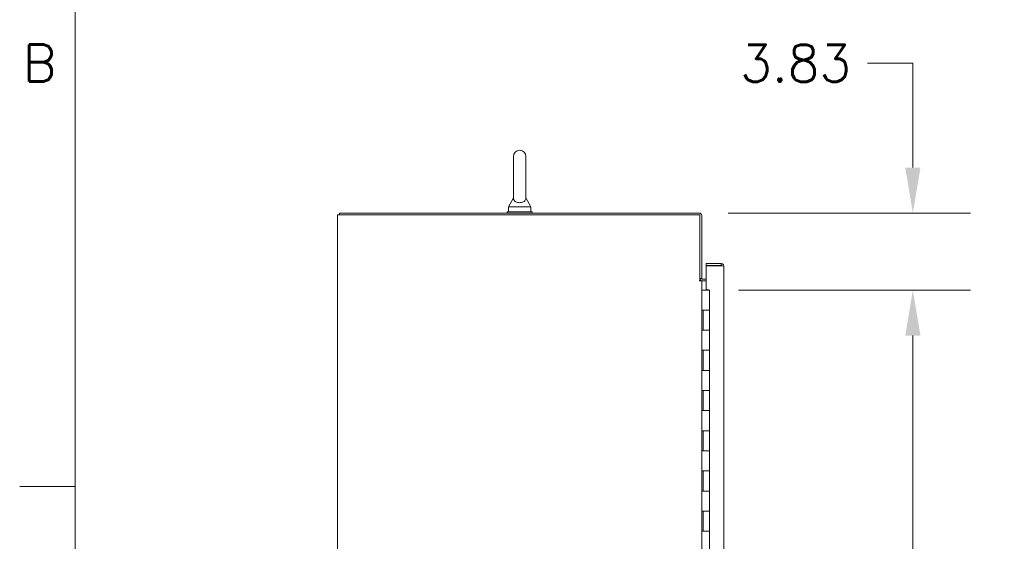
# Model space of a CAD drawing. Header units: inches. Extents: x 3 to 388, y 9 to 244.
# Tile 17 of 53: x 6 to 55, y 166 to 192. Entities that reach past the tile are written whole.
import ezdxf

# ---------------------------------------------------------------- set-up
doc = ezdxf.new("R2010")
doc.units = ezdxf.units.IN
doc.header["$LTSCALE"] = 23
doc.header["$MEASUREMENT"] = 0
doc.layers.get('0').update_dxf_attribs({"lineweight": 0})
for name, color, linetype, lineweight in [('Border (ANSI)', 7, 'Continuous', 5), ('Dimension (ANSI)', 7, 'Continuous', 5), ('Visible (ANSI)', 7, 'Continuous', 5)]:
    doc.layers.add(name, color=color, linetype=linetype, lineweight=lineweight)
doc.styles.add('Note Text (ANSI)', font='RomanS.shx')
doc.styles.add('ROMANS', font='romans.shx')
doc.dimstyles.new('Default (ANSI)', dxfattribs={"dimscale": 23, "dimtxt": 0.08, "dimasz": 0.098425, "dimexe": 0.125, "dimexo": 0.0625, "dimgap": 0.031496, "dimtad": 0, "dimtih": 1, "dimtoh": 1, "dimrnd": 1e-08, "dimzin": 0, "dimdsep": 46, "dimtxsty": 'ROMANS', "dimcen": 0.09, "dimdle": 0.393701, "dimclrd": 256, "dimclre": 256, "dimclrt": 256, "dimadec": 0, "dimazin": 0, "dimtfac": 1.25, "dimtofl": 0, "dimtmove": 0, "dimatfit": 3, "dimfxl": 0, "dimtolj": 1, "dimtzin": 0, "dimlwd": -1, "dimlwe": -1, "dimarcsym": 0})

# ---------------------------------------------------------------- blocks, each defined once
blk = doc.blocks.new('Borders Default Border')
at = {"layer": 'Border (ANSI)'}
blk.add_line((0.38, 7.3333), (0.26, 7.3333), dxfattribs=at)
at = {"layer": 'Border (ANSI)', "flags": 128}
blk.add_lwpolyline([(0.38, 0.62), (0.38, 10.38)], dxfattribs=at)
at = {"layer": 'Border (ANSI)', "insert": (0.2668, 8.2092), "char_height": 0.08, "attachment_point": 7, "style": 'Note Text (ANSI)'}
blk.add_mtext('B', dxfattribs=at)
blk = doc.blocks.new('*D20')
at = {"layer": 'Defpoints', "color": 0}
for p in [(40.319, 178.438), (40.319, 118.438), (50.433, 118.438)]:
    blk.add_point(p, dxfattribs=at)
at = {"layer": 'Dimension (ANSI)'}
for p, q in [((41.756, 178.438), (53.308, 178.438)), ((50.433, 176.174), (50.433, 153.149)), ((50.433, 120.702), (50.433, 143.727)), ((41.756, 118.438), (53.308, 118.438))]:
    blk.add_line(p, q, dxfattribs=at)
for points in [[(50.056, 176.174), (50.811, 176.174), (50.433, 178.438)], [(50.056, 120.702), (50.811, 120.702), (50.433, 118.438)]]:
    blk.add_solid(points, dxfattribs=at)
at = {"layer": 'Dimension (ANSI)', "insert": (50.433, 148.438), "char_height": 1.84, "attachment_point": 5, "style": 'ROMANS'}
blk.add_mtext('\\A1;60.00\\PHINGE\\PHEIGHT', dxfattribs=at)
blk = doc.blocks.new('*D21')
at = {"layer": 'Defpoints', "color": 0}
for p in [(39.799, 182.265), (40.319, 178.438), (50.433, 178.438)]:
    blk.add_point(p, dxfattribs=at)
at = {"layer": 'Dimension (ANSI)'}
for p, q in [((48.17, 189.722), (50.433, 189.722)), ((50.433, 189.722), (50.433, 186.792)), ((50.433, 184.529), (50.433, 186.792)), ((41.236, 182.265), (53.308, 182.265)), ((41.756, 178.438), (53.308, 178.438)), ((50.433, 176.174), (50.433, 173.91))]:
    blk.add_line(p, q, dxfattribs=at)
for points in [[(50.056, 184.529), (50.811, 184.529), (50.433, 182.265)], [(50.056, 176.174), (50.811, 176.174), (50.433, 178.438)]]:
    blk.add_solid(points, dxfattribs=at)
at = {"layer": 'Dimension (ANSI)', "insert": (41.838, 190.642), "char_height": 1.84, "attachment_point": 1, "style": 'ROMANS'}
blk.add_mtext('\\A1;3.83', dxfattribs=at)

msp = doc.modelspace()

# ---------------------------------------------------------------- linework, layer by layer
at = {"layer": 'Visible (ANSI)'}
for p, q in [((30.551, 185.0774), (30.551, 183.0174)), ((31.171, 183.0174), (31.171, 185.0774)), ((30.551, 183.0174), (30.301, 182.5774)), ((31.171, 183.0174), (31.421, 182.5774)), ((30.236, 182.3274), (31.486, 182.3274)), ((30.236, 182.2649), (30.236, 182.3274)), ((30.301, 182.5774), (31.421, 182.5774)), ((30.301, 182.5774), (30.301, 182.3274)), ((31.421, 182.5774), (31.421, 182.3274)), ((31.486, 182.2649), (31.486, 182.3274)), ((21.9234, 182.1712), (21.7985, 182.1712)), ((21.7985, 110.2336), (21.7985, 182.1712)), ((39.7985, 182.2649), (21.8922, 182.2649)), ((21.8922, 182.1712), (21.8922, 182.2649)), ((21.9234, 182.1712), (39.8298, 182.1712)), ((39.8298, 182.1712), (39.8298, 178.8901)), ((39.9235, 179.0148), (39.9235, 182.1399)), ((40.9003, 179.7505), (40.1502, 179.7505)), ((40.1502, 179.6568), (40.1502, 179.7505)), ((40.9003, 179.6568), (40.1502, 179.6568)), ((40.1502, 178.4536), (40.1502, 179.6458)), ((40.1502, 179.6458), (40.9003, 179.6458)), ((40.9003, 179.6568), (40.9003, 179.7505)), ((41.0252, 179.6256), (41.0252, 117.2505)), ((39.7983, 178.8899), (39.7983, 178.8901)), ((39.7983, 178.8901), (39.8298, 178.8901)), ((39.7985, 178.8899), (39.7983, 178.8899)), ((39.9235, 178.8899), (39.7985, 178.8899)), ((39.8298, 179.0148), (39.9235, 179.0148)), ((39.9547, 178.8899), (39.9235, 178.8899)), ((39.9235, 178.8899), (39.9235, 117.5149)), ((39.9547, 178.9836), (40.1502, 178.9836)), ((40.1502, 178.8899), (39.9547, 178.8899)), ((39.9949, 178.4379), (39.9235, 178.4379)), ((39.9949, 178.4379), (40.3186, 178.4379)), ((40.1502, 178.4536), (40.2752, 178.4536)), ((40.2752, 178.4536), (40.2752, 178.4379)), ((40.3186, 177.4379), (40.3186, 178.4379)), ((39.9263, 176.4379), (39.9263, 177.4379)), ((39.9263, 177.4379), (39.9949, 177.4379)), ((39.9886, 176.4379), (39.9886, 177.4379)), ((40.3186, 177.4379), (39.9949, 177.4379)), ((39.9949, 177.4379), (40.3186, 177.4379)), ((40.3186, 176.4379), (40.3186, 177.4379)), ((39.9949, 176.4379), (39.9263, 176.4379)), ((39.9949, 176.4379), (40.3186, 176.4379)), ((40.3186, 176.4379), (39.9949, 176.4379)), ((40.3186, 175.4379), (40.3186, 176.4379)), ((39.9263, 174.4379), (39.9263, 175.4379)), ((39.9263, 175.4379), (39.9949, 175.4379)), ((39.9886, 174.4379), (39.9886, 175.4379)), ((40.3186, 175.4379), (39.9949, 175.4379)), ((39.9949, 175.4379), (40.3186, 175.4379)), ((40.3186, 174.4379), (40.3186, 175.4379)), ((39.9949, 174.4379), (39.9263, 174.4379)), ((39.9949, 174.4379), (40.3186, 174.4379)), ((40.3186, 174.4379), (39.9949, 174.4379)), ((40.3186, 173.4379), (40.3186, 174.4379)), ((39.9263, 172.4379), (39.9263, 173.4379)), ((39.9263, 173.4379), (39.9949, 173.4379)), ((39.9886, 172.4379), (39.9886, 173.4379)), ((40.3186, 173.4379), (39.9949, 173.4379)), ((39.9949, 173.4379), (40.3186, 173.4379)), ((40.3186, 172.4379), (40.3186, 173.4379)), ((39.9949, 172.4379), (39.9263, 172.4379)), ((39.9949, 172.4379), (40.3186, 172.4379)), ((40.3186, 172.4379), (39.9949, 172.4379)), ((40.3186, 171.4379), (40.3186, 172.4379)), ((39.9263, 170.4379), (39.9263, 171.4379)), ((39.9263, 171.4379), (39.9949, 171.4379)), ((39.9886, 170.4379), (39.9886, 171.4379)), ((40.3186, 171.4379), (39.9949, 171.4379)), ((39.9949, 171.4379), (40.3186, 171.4379)), ((40.3186, 170.4379), (40.3186, 171.4379)), ((39.9949, 170.4379), (39.9263, 170.4379)), ((39.9949, 170.4379), (40.3186, 170.4379)), ((40.3186, 170.4379), (39.9949, 170.4379)), ((40.3186, 169.4379), (40.3186, 170.4379)), ((39.9263, 168.4379), (39.9263, 169.4379)), ((39.9263, 169.4379), (39.9949, 169.4379)), ((39.9886, 168.4379), (39.9886, 169.4379)), ((40.3186, 169.4379), (39.9949, 169.4379)), ((39.9949, 169.4379), (40.3186, 169.4379)), ((40.3186, 168.4379), (40.3186, 169.4379)), ((39.9949, 168.4379), (39.9263, 168.4379)), ((39.9949, 168.4379), (40.3186, 168.4379)), ((40.3186, 168.4379), (39.9949, 168.4379)), ((40.3186, 167.4379), (40.3186, 168.4379)), ((39.9263, 166.4379), (39.9263, 167.4379)), ((39.9263, 167.4379), (39.9949, 167.4379)), ((39.9886, 166.4379), (39.9886, 167.4379)), ((40.3186, 167.4379), (39.9949, 167.4379)), ((39.9949, 167.4379), (40.3186, 167.4379)), ((40.3186, 166.4379), (40.3186, 167.4379)), ((39.9949, 166.4379), (39.9263, 166.4379)), ((39.9949, 166.4379), (40.3186, 166.4379)), ((40.3186, 166.4379), (39.9949, 166.4379)), ((40.3186, 165.4379), (40.3186, 166.4379))]:
    msp.add_line(p, q, dxfattribs=at)
for centre, radius, start, end in [((30.861, 185.0774), 0.31, 0, 180), ((39.7985, 182.1399), 0.1249, 0, 90), ((39.9547, 179.0148), 0.1249, 180, 270), ((39.9547, 179.0148), 0.0312, 180, 270)]:
    msp.add_arc(centre, radius, start, end, dxfattribs=at)
for points, knots in [([(31.171, 183.0174), (31.171, 183.0174), (31.171, 183.0158), (31.1708, 183.0061), (31.1701, 182.9934), (31.1632, 182.9544), (31.1513, 182.9173), (31.0987, 182.858), (31.0721, 182.8384), (31.0148, 182.8095), (30.9839, 182.7987), (30.919, 182.7854), (30.8867, 182.7824), (30.8225, 182.7834), (30.7919, 182.7871), (30.7328, 182.8006), (30.7053, 182.8105), (30.6527, 182.8368), (30.6295, 182.8538), (30.5878, 182.8957), (30.5724, 182.9214), (30.5522, 182.9763), (30.5512, 183.0032), (30.5509, 183.0159), (30.551, 183.0174), (30.551, 183.0174)], [0.9142381, 0.9142381, 0.9142381, 0.9142381, 0.9520549, 0.9520549, 1.0311037, 1.0311037, 1.1787345, 1.1787345, 1.276263, 1.276263, 1.362415, 1.362415, 1.4398265, 1.4398265, 1.5142017, 1.5142017, 1.5926848, 1.5926848, 1.6852455, 1.6852455, 1.8026878, 1.8026878, 1.9462224, 1.9462224, 1.9858069, 1.9858069, 1.9858069, 1.9858069]), ([(41.0252, 179.6256), (41.0252, 179.6693), (41.0004, 179.7121), (40.9626, 179.7339), (40.9437, 179.7447), (40.922, 179.7505), (40.9003, 179.7505)], [0, 0, 0, 0, 1.04908, 1.04908, 1.04908, 1.5707963, 1.5707963, 1.5707963, 1.5707963]), ([(40.9259, 179.6429), (40.9206, 179.6504), (40.9122, 179.6559), (40.903, 179.6567), (40.9021, 179.6568), (40.9012, 179.6568), (40.9003, 179.6568)], [0.59510147, 0.59510147, 0.59510147, 0.59510147, 1.48347479, 1.48347479, 1.48347479, 1.57079633, 1.57079633, 1.57079633, 1.57079633]), ([(40.9003, 179.6458), (40.944, 179.6413), (40.9868, 179.6368), (41.0086, 179.6323), (41.0195, 179.63), (41.0252, 179.6278), (41.0252, 179.6256)], [0, 0, 0, 0, 1.04908, 1.04908, 1.04908, 1.5707963, 1.5707963, 1.5707963, 1.5707963])]:
    msp.add_open_spline(points, degree=3, knots=knots, dxfattribs=at)

# ---------------------------------------------------------------- block references
at = {"xscale": 23, "yscale": 23, "zscale": 23}
msp.add_blockref('Borders Default Border', (0, 0), dxfattribs=at)

# ---------------------------------------------------------------- dimensions: what is measured, and where the dimension line sits
at = {"layer": 'Dimension (ANSI)'}
dim = msp.add_linear_dim(base=(50.4333, 178.4379), p1=(39.7985, 182.2649), p2=(40.3186, 178.4379), angle=90, dimstyle='Default (ANSI)', override={"dimdec": 2, "dimtp": 0, "dimtm": 0, "dimtdec": 2, "dimtmove": 1, "dimatfit": 1}, dxfattribs=at)
dim.commit()
dim.dimension.update_dxf_attribs({"geometry": '*D21', "text_midpoint": (50.2698, 189.7221), "dimtype": 160})
dim = msp.add_linear_dim(base=(50.4333, 118.4379), p1=(40.3186, 178.4379), p2=(40.3186, 118.4379), angle=90, text='<>\\PHINGE\\PHEIGHT', dimstyle='Default (ANSI)', override={"dimdec": 2, "dimtp": 0, "dimtm": 0, "dimtdec": 2, "dimatfit": 1}, dxfattribs=at)
dim.commit()
dim.dimension.update_dxf_attribs({"geometry": '*D20', "text_midpoint": (50.4333, 148.4379), "dimtype": 160})

doc.saveas('drawing.dxf')
